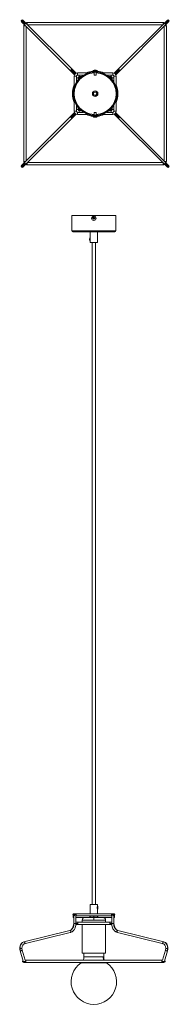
# Model space of a CAD drawing. Header units: millimetres. Extents: x -92 to 180, y -1658 to 135.
import ezdxf

# ---------------------------------------------------------------- set-up
doc = ezdxf.new("R2010")
doc.units = ezdxf.units.MM

msp = doc.modelspace()

# ---------------------------------------------------------------- linework, layer by layer
at = {"color": 7, "linetype": 'Continuous', "lineweight": 15}
for p, q in [((-81.8, 127.1), (-88.9, 134.1)), ((-88.9, 131.3), (7.9, 34.6)), ((10.7, 37.4), (-86, 134.1)), ((168.8, 129.5), (-78.2, 129.5)), ((176.6, 134.1), (79.8, 37.4)), ((82.6, 34.5), (179.4, 131.3)), ((172.4, 127.1), (179.4, 134.1)), ((-84.2, 123.5), (-84.2, -123.5)), ((-80.2, -122.7), (-80.2, 122.7)), ((-77.4, 125.5), (167.9, 125.5)), ((170.8, 122.7), (170.8, -122.7)), ((174.8, -123.5), (174.8, 123.5)), ((32.8, 38), (13.3, 38)), ((13.3, 34), (13.3, 38)), ((41.3, 41.5), (41.3, 40)), ((41.3, 41.5), (49.3, 41.5)), ((49.3, 40), (41.3, 40)), ((44.4, 43), (43.3, 42.8)), ((43.3, 39.1), (43.3, 34)), ((44.4, 43), (44.8, 43)), ((44.8, 43), (44.8, 42.8)), ((45.8, 42.8), (45.8, 43)), ((45.8, 43), (46.1, 43)), ((46.1, 43), (47.3, 42.8)), ((47.3, 34), (47.3, 39.1)), ((49.3, 40), (49.3, 41.5)), ((77.3, 38), (57.8, 38)), ((77.3, 38), (77.3, 34)), ((7.3, 32), (7.3, 12.5)), ((7.3, 32), (11.3, 32)), ((11.3, 32.4), (11.6, 32.7)), ((11.3, 21.1), (11.3, 32)), ((12.5, 33.7), (12.9, 34)), ((13.3, 34), (24.2, 34)), ((14.3, 25.3), (14.3, 29)), ((16.3, 31), (20, 31)), ((47.3, 34), (43.3, 34)), ((66.3, 34), (77.3, 34)), ((70.6, 31), (74.3, 31)), ((76.3, 29), (76.3, 25.3)), ((77.6, 34), (78, 33.7)), ((79, 32.7), (79.2, 32.4)), ((79.3, 32), (79.3, 21.1)), ((79.3, 32), (83.3, 32)), ((83.3, 12.5), (83.3, 32)), ((42.7, 1.5), (42.7, 3.7)), ((48.3, -0.2), (49.5, 1.6)), ((7.3, -12.5), (7.3, -32)), ((42.7, -3.7), (42.7, -1.5)), ((45.4, -4.5), (46.6, -2.7)), ((83.3, -32), (83.3, -12.5)), ((7.9, -34.5), (-88.9, -131.3)), ((11.3, -32), (7.3, -32)), ((11.3, -32), (11.3, -21.1)), ((11.6, -32.7), (11.3, -32.4)), ((12.9, -34), (12.5, -33.7)), ((24.2, -34), (13.3, -34)), ((13.3, -38), (13.3, -34)), ((14.3, -29), (14.3, -25.3)), ((20, -31), (16.3, -31)), ((43.3, -34), (43.3, -39.1)), ((43.3, -34), (47.3, -34)), ((47.3, -39.1), (47.3, -34)), ((77.3, -34), (66.3, -34)), ((74.3, -31), (70.6, -31)), ((76.3, -25.3), (76.3, -29)), ((77.3, -34), (77.3, -38)), ((78, -33.7), (77.6, -34)), ((79.2, -32.4), (79, -32.7)), ((79.3, -21.1), (79.3, -32)), ((83.3, -32), (79.3, -32)), ((179.4, -131.3), (82.7, -34.6)), ((-86, -134.1), (10.7, -37.4)), ((13.3, -38), (32.8, -38)), ((41.3, -40), (41.3, -41.5)), ((41.3, -40), (49.3, -40)), ((43.6, -42.8), (43.2, -42.8)), ((43.2, -42.8), (44.3, -43)), ((44.7, -43), (43.6, -42.8)), ((44.3, -43), (44.5, -43)), ((45.1, -43), (44.7, -43)), ((45.6, -42.8), (45.1, -43)), ((45.4, -43), (45.9, -43)), ((45.9, -43), (45.9, -42.8)), ((45.9, -43), (46.1, -43)), ((46.1, -43), (46.5, -42.8)), ((46.1, -43), (46.1, -42.8)), ((46.3, -43), (46.1, -43)), ((46.6, -42.9), (46.3, -43)), ((49.3, -41.5), (49.3, -40)), ((57.8, -38), (77.3, -38)), ((79.8, -37.4), (176.6, -134.1)), ((167.9, -125.5), (-77.4, -125.5)), ((-81.8, -127.1), (-88.9, -134.1)), ((-78.2, -129.5), (168.8, -129.5)), ((172.4, -127.1), (179.4, -134.1)), ((2.9, -221.6), (2.9, -249.6)), ((2.9, -221.6), (82.9, -221.6)), ((38.9, -226.7), (39.1, -226.7)), ((42.1, -226.2), (40.9, -226.2)), ((40.9, -226.2), (40.9, -227.2)), ((40.9, -227.2), (42.1, -227.2)), ((41.9, -226.2), (41.9, -227.2)), ((42.2, -226.2), (42.1, -226.2)), ((42.2, -227.2), (42.1, -227.2)), ((42.4, -224.7), (42.4, -226)), ((43.4, -225.7), (42.4, -225.7)), ((42.4, -227.4), (42.4, -227.6)), ((42.4, -227.6), (42.4, -228.7)), ((42.4, -227.7), (43.4, -227.7)), ((43.4, -225.8), (43.4, -224.7)), ((43.4, -225.8), (43.4, -226)), ((43.4, -227.4), (43.4, -227.6)), ((43.4, -228.7), (43.4, -227.6)), ((43.8, -226.2), (43.6, -226.2)), ((43.8, -227.2), (43.6, -227.2)), ((44.9, -226.2), (43.8, -226.2)), ((43.8, -227.2), (44.9, -227.2)), ((43.9, -227.2), (43.9, -226.2)), ((44.9, -227.2), (44.9, -226.2)), ((46.8, -226.7), (46.9, -226.7)), ((82.9, -249.6), (82.9, -221.6)), ((42.9, -251.6), (42.9, -249.6)), ((4.9, -251.6), (80.9, -251.6)), ((36.4, -251.6), (36.4, -271.1)), ((49.4, -271.1), (49.4, -251.6)), ((49.4, -271.1), (36.4, -271.1)), ((39.9, -271.1), (39.9, -1476.7)), ((45.9, -1476.7), (45.9, -271.1)), ((36.4, -1476.7), (36.4, -1493.2)), ((36.4, -1476.7), (49.4, -1476.7)), ((49.4, -1479.3), (49.4, -1476.7)), ((50.2, -1479.3), (49.4, -1479.3)), ((49.4, -1493.2), (49.4, -1485.1)), ((49.4, -1485.1), (50.2, -1485.1)), ((50.2, -1479.3), (50.2, -1485.1)), ((10.9, -1495.2), (4.9, -1495.2)), ((6.4, -1497.2), (5.4, -1497.2)), ((5.4, -1500.2), (5.4, -1497.2)), ((5.4, -1500.2), (6.4, -1500.2)), ((6.4, -1496.8), (6.4, -1510.8)), ((6.4, -1496.8), (8.6, -1496.8)), ((78.9, -1493.2), (6.9, -1493.2)), ((9.9, -1497.2), (76, -1497.2)), ((10.4, -1510.8), (10.4, -1496.8)), ((10.4, -1500.2), (59.2, -1500.2)), ((21.7, -1505.2), (21.7, -1508.8)), ((35.4, -1497.2), (35.4, -1500.2)), ((36.8, -1497.2), (36.5, -1497.5)), ((36.5, -1500.2), (36.5, -1497.5)), ((36.5, -1497.5), (49.4, -1497.5)), ((42.9, -1505.2), (42.9, -1497.2)), ((49.1, -1497.2), (49.4, -1497.5)), ((49.4, -1500.2), (49.4, -1497.5)), ((50.4, -1500.2), (50.4, -1497.2)), ((59.4, -1500.2), (75.5, -1500.2)), ((64.2, -1508.8), (64.2, -1505.2)), ((80.9, -1495.2), (74.9, -1495.2)), ((75.5, -1496.8), (75.5, -1510.8)), ((77.3, -1496.8), (79.5, -1496.8)), ((79.5, -1510.8), (79.5, -1496.8)), ((80.4, -1497.2), (79.5, -1497.2)), ((79.5, -1500.2), (80.4, -1500.2)), ((80.4, -1497.2), (80.4, -1500.2)), ((-0.9, -1523.7), (-84.4, -1544.5)), ((9.9, -1512.8), (75.9, -1512.8)), ((75.5, -1508.8), (10.4, -1508.8)), ((21.7, -1512.8), (21.7, -1565.2)), ((64.2, -1565.2), (64.2, -1512.8)), ((170.3, -1544.5), (86.7, -1523.7)), ((-83.5, -1548.4), (0.1, -1527.5)), ((0.2, -1527.5), (0.1, -1527.5)), ((85.8, -1527.5), (85.6, -1527.5)), ((85.8, -1527.5), (169.3, -1548.4)), ((-87.3, -1559.5), (-87.8, -1556.3)), ((-81.9, -1578.1), (-87.3, -1559.5)), ((-84.4, -1544.5), (-84.6, -1544.5)), ((173.2, -1559.5), (167.8, -1578.1)), ((170.4, -1544.5), (170.3, -1544.5)), ((173.6, -1556.3), (173.2, -1559.5)), ((-91.2, -1560.7), (-85.6, -1579.7)), ((64.2, -1565.2), (21.7, -1565.2)), ((24.9, -1565.2), (24.9, -1572)), ((60.9, -1572), (24.9, -1572)), ((60.9, -1572), (60.9, -1565.2)), ((171.5, -1579.7), (177, -1560.7)), ((-84.6, -1582.1), (170.4, -1582.1)), ((167.8, -1578.1), (-81.9, -1578.1)), ((20.5, -1582.1), (19.8, -1582.8)), ((66.1, -1582.8), (65.4, -1582.1))]:
    msp.add_line(p, q, dxfattribs=at)
at = {"color": 8, "linetype": 'Continuous', "lineweight": 15}
for p, q in [((-78.2, 126.3), (-78.2, 129.5)), ((168.8, 129.5), (168.8, 126.3)), ((-84.2, 123.5), (-81.1, 123.5)), ((171.6, 123.5), (174.8, 123.5)), ((9, 36.2), (1.7, 43.6)), ((81.5, 36.2), (88.8, 43.6)), ((11.3, 29), (14.3, 29)), ((16.3, 31), (16.3, 34)), ((74.3, 34), (74.3, 31)), ((76.3, 29), (79.3, 29)), ((14.3, -29), (11.3, -29)), ((16.3, -34), (16.3, -31)), ((74.3, -31), (74.3, -34)), ((79.3, -29), (76.3, -29)), ((9, -36.2), (1.7, -43.6)), ((49.3, -41.5), (41.3, -41.5)), ((41.7, -41.8), (49.1, -41.8)), ((81.5, -36.2), (88.8, -43.6)), ((-81.1, -123.5), (-84.2, -123.5)), ((174.8, -123.5), (171.6, -123.5)), ((-78.2, -129.5), (-78.2, -126.3)), ((168.8, -126.3), (168.8, -129.5)), ((82.9, -249.6), (2.9, -249.6)), ((10.9, -1497.2), (10.9, -1493.2)), ((21.7, -1505.2), (64.2, -1505.2)), ((74.9, -1493.2), (74.9, -1497.2)), ((-0.9, -1523.7), (-0.6, -1523.6)), ((13.9, -1510.8), (6.4, -1510.8)), ((13.9, -1512.8), (13.9, -1508.8)), ((71.9, -1508.8), (71.9, -1512.8)), ((79.5, -1510.8), (71.9, -1510.8)), ((86.5, -1523.6), (86.7, -1523.7)), ((0.8, -1527.2), (1, -1527.2)), ((85.7, -1527.5), (84.6, -1527.1)), ((-91.8, -1556.3), (-87.8, -1556.3)), ((-84.2, -1544.5), (-84.4, -1544.5)), ((170.3, -1544.5), (170.1, -1544.5)), ((173.7, -1556.3), (177.6, -1556.3)), ((-85.4, -1580.1), (-86.6, -1580.1)), ((-80.6, -1580.1), (-84.1, -1580.1)), ((-80.6, -1582.1), (-80.6, -1578.1)), ((64.8, -1582.8), (64.1, -1582.1)), ((166.4, -1578.1), (166.4, -1582.1)), ((169.9, -1580.1), (166.4, -1580.1)), ((172.4, -1580.1), (171.3, -1580.1))]:
    msp.add_line(p, q, dxfattribs=at)
at = {"color": 7, "linetype": 'Continuous', "lineweight": 15, "flags": 128}
for points in [[(49.1, 41.8), (48.9, 41.8), (48.4, 41.8), (47.5, 41.8), (46.5, 41.8), (45.3, 41.8), (44.1, 41.8), (43, 41.8), (42.2, 41.8), (41.6, 41.8), (41.4, 41.8)], [(44.8, 42.8), (45.3, 42.8), (45.8, 42.8)], [(46.5, -42.8), (46, -42.8), (45.6, -42.8)], [(43.4, -224.7), (42.9, -224.7), (42.4, -224.7)], [(42.4, -228.7), (42.9, -228.7), (43.4, -228.7)], [(36.4, -268.3), (36, -268), (35.6, -267.2), (35.3, -266.3), (35.2, -265.2), (35.4, -264.2), (35.7, -263.4), (36.2, -262.8), (36.4, -262.7)], [(6.4, -1510.8), (6.1, -1513.8), (5.6, -1516.2), (5, -1517.9), (4.4, -1519.1), (3.5, -1520.4), (2.3, -1521.8), (0.8, -1523), (-1, -1523.7)], [(7, -1510.8), (6.8, -1513.1), (6.4, -1515.3), (5.7, -1517.3), (4.8, -1519.2), (3.7, -1520.8), (2.4, -1522.1), (0.9, -1523), (-0.6, -1523.6)], [(0.2, -1527.5), (1.8, -1526.9), (3.3, -1526.2), (5.4, -1524.4), (6.4, -1523.2), (7.1, -1522.3), (7.5, -1521.7), (8.2, -1520.5), (9.1, -1518.2), (10, -1515), (10.4, -1510.8)], [(75.5, -1510.8), (75.7, -1514.3), (76.4, -1517.1), (77.1, -1519.2), (77.7, -1520.6), (78.8, -1522.3), (80.4, -1524.3), (82.7, -1526.2), (85.6, -1527.5)], [(78.9, -1510.8), (79, -1513.1), (79.4, -1515.3), (80.1, -1517.3), (81, -1519.2), (82.2, -1520.8), (83.5, -1522.1), (84.9, -1523), (86.5, -1523.6)], [(86.8, -1523.7), (85, -1523), (83.5, -1521.8), (82.3, -1520.4), (81.5, -1519.1), (80.9, -1517.9), (80.3, -1516.2), (79.7, -1513.8), (79.5, -1510.8)], [(-84.6, -1544.5), (-87, -1545.7), (-88.3, -1546.8), (-89.4, -1548.2), (-90.4, -1549.9), (-91.2, -1551.9), (-91.6, -1554.1), (-91.8, -1556.3)], [(-91.8, -1556.3), (-91.6, -1558.5), (-91.2, -1560.7)], [(-84.2, -1544.5), (-85.6, -1545), (-87, -1545.9), (-88.2, -1547.1), (-89.2, -1548.6), (-90.1, -1550.3), (-90.7, -1552.2), (-91.1, -1554.2), (-91.2, -1556.3)], [(-91.2, -1556.3), (-91, -1558.6), (-90.6, -1560.9)], [(-87.8, -1556.3), (-87.4, -1553.1), (-86.2, -1550.5), (-84.7, -1549), (-83.3, -1548.3)], [(169.2, -1548.3), (170.6, -1549), (172.1, -1550.5), (173.2, -1553.1), (173.6, -1556.3)], [(170.1, -1544.5), (171.5, -1545), (172.8, -1545.9), (174, -1547.1), (175.1, -1548.6), (175.9, -1550.3), (176.6, -1552.2), (176.9, -1554.2), (177.1, -1556.3)], [(177.6, -1556.3), (177.5, -1554.1), (177, -1551.9), (176.3, -1549.9), (175.3, -1548.2), (174.1, -1546.8), (172.9, -1545.7), (170.4, -1544.5)], [(177.1, -1556.3), (176.9, -1558.6), (176.4, -1560.9)], [(177, -1560.7), (177.5, -1558.5), (177.6, -1556.3)], [(-84.5, -1580.9), (-84.7, -1580.9), (-84.9, -1580.9)], [(19.8, -1582.8), (19.8, -1582.8), (20.1, -1582.8), (20.7, -1582.8), (21.7, -1582.8), (23.1, -1582.8), (24.7, -1582.8), (26.7, -1582.8), (28.9, -1582.8), (31.3, -1582.8), (33.9, -1582.8), (36.6, -1582.8), (39.5, -1582.8), (42.4, -1582.8), (45.3, -1582.8), (48.1, -1582.8), (50.9, -1582.8), (53.6, -1582.8), (56.1, -1582.8), (58.4, -1582.8), (60.4, -1582.8), (62.2, -1582.8), (63.6, -1582.8), (64.8, -1582.8)], [(64.8, -1582.8), (65.6, -1582.8), (66, -1582.8), (66.1, -1582.8)], [(170.8, -1580.9), (170.6, -1580.9), (170.3, -1580.9)]]:
    msp.add_lwpolyline(points, dxfattribs=at)
at = {"color": 8, "linetype": 'Continuous', "lineweight": 15, "flags": 128}
for points in [[(41.4, -41.8), (41.4, -41.8), (41.7, -41.8)], [(-0.6, -1523.6), (-0.1, -1523.8), (0.4, -1524.2), (0.8, -1524.9), (1, -1525.6), (1, -1526.4), (0.8, -1527), (0.4, -1527.4), (0.2, -1527.5)], [(85.6, -1527.5), (85.5, -1527.4), (85.1, -1527), (84.8, -1526.4), (84.8, -1525.6), (85, -1524.9), (85.4, -1524.2), (85.9, -1523.8), (86.5, -1523.6)], [(-90.6, -1560.9), (-89.9, -1560.8), (-89.2, -1560.7), (-88.5, -1560.4), (-87.8, -1560.1), (-87.5, -1559.8), (-87.3, -1559.6), (-87.3, -1559.5)], [(-83.5, -1548.4), (-83.2, -1548.3), (-82.8, -1547.8), (-82.6, -1547.2), (-82.5, -1546.4), (-82.7, -1545.7), (-83.1, -1545.1), (-83.6, -1544.6), (-84.2, -1544.5)], [(170.1, -1544.5), (169.5, -1544.6), (169, -1545.1), (168.6, -1545.7), (168.4, -1546.4), (168.4, -1547.2), (168.6, -1547.8), (169, -1548.3), (169.3, -1548.4)], [(-91.2, -1560.7), (-91, -1560.8), (-90.6, -1560.9)], [(176.4, -1560.9), (176.9, -1560.8), (177, -1560.7)]]:
    msp.add_lwpolyline(points, dxfattribs=at)
at = {"color": 7, "linetype": 'Continuous', "lineweight": 15}
for radius in [40, 39.2, 5, 4.5, 3]:
    msp.add_circle((45.3, 0), radius, dxfattribs=at)
for centre, radius, start, end in [((-87.4, 132.7), 2, 45, 225), ((-78.2, 123.5), 6, 154.4712, 180), ((-78.2, 123.5), 6, 90, 115.5288), ((168.8, 123.5), 6, 64.4712, 90), ((168.8, 123.5), 6, 0, 25.5288), ((178, 132.7), 2, 315, 135), ((13.3, 32), 6, 90, 180), ((45.3, 0), 41.3, 95.5647, 112.8961), ((41.6, 41.5), 0.36, 126.3584, 180), ((45.3, 36.6), 6.5, 107.8447, 126.3584), ((45.3, 36.6), 6.5, 53.6416, 72.1797), ((48.9, 41.5), 0.36, 0, 53.6416), ((45.3, 0), 41.3, 67.1039, 84.4353), ((77.3, 32), 6, 360, 90), ((13.3, 32), 2, 90, 180), ((10.7, 34.6), 2, 289.3758, 340.6242), ((45.3, 0), 41.3, 131.2782, 138.7218), ((16.3, 29), 2, 90, 180), ((45.3, 0), 41.3, 41.2782, 48.7218), ((74.3, 29), 2, 0, 90), ((77.3, 32), 2, 0, 90), ((79.8, 34.6), 2, 199.3758, 250.6242), ((45.3, 0), 41.3, 157.1039, 202.8961), ((45.3, 0), 41.3, 337.1039, 22.8961), ((13.3, -32), 6, 180, 270), ((13.3, -32), 2, 180, 270), ((10.7, -34.6), 2, 19.3758, 70.6242), ((45.3, 0), 41.3, 221.2782, 228.7218), ((16.3, -29), 2, 180, 270), ((45.3, 0), 41.3, 311.2782, 318.7218), ((74.3, -29), 2, 270, 0), ((77.3, -32), 6, 270, 0), ((77.3, -32), 2, 270, 0), ((79.8, -34.6), 2, 109.3758, 160.6242), ((45.3, 0), 41.3, 247.1039, 264.4353), ((41.6, -41.5), 0.36, 179.9938, 233.9417), ((45.3, -36.6), 6.5, 233.6416, 257.7744), ((42, -41.5), 0.372, 179.5483, 230.5197), ((45.3, -36.6), 6.5, 282.2143, 306.3584), ((48.9, -41.5), 0.36, 306.0583, 0.0062), ((45.3, 0), 41.3, 275.5647, 292.8961), ((-78.2, -123.5), 6, 180, 205.5288), ((168.8, -123.5), 6, 334.4712, 0), ((-87.4, -132.7), 2, 135, 315), ((-78.2, -123.5), 6, 244.4712, 270), ((168.8, -123.5), 6, 270, 295.5288), ((178, -132.7), 2, 225, 45), ((42.9, -226.7), 4, 180, 360), ((42.9, -226.7), 3.85, 360, 180), ((42.9, -226.7), 1.01, 120.6869, 149.3131), ((42.9, -226.7), 0.851, 307.2411, 232.7589), ((42.9, -226.7), 1.01, 210.6869, 239.3131), ((42.9, -226.7), 1.01, 30.6869, 59.3131), ((42.9, -226.7), 1.01, 300.6869, 329.3131), ((4.9, -249.6), 2, 180, 270), ((80.9, -249.6), 2, 270, 360), ((55.6, -1482.2), 6.79, 154.9547, 205.0453), ((6.9, -1495.2), 2, 90.019, 254.0305), ((26.6, -1505), 4.85, 88.8884, 181.8), ((59.3, -1505), 4.87, 358.4738, 90.9993), ((78.9, -1495.2), 2, 360, 90.021), ((78.9, -1495.2), 2, 285.9695, 360), ((13.6, -1572.6), 11.4, 330.941, 3.0239), ((72.3, -1572.6), 11.4, 176.9761, 209.059), ((-84.6, -1580.1), 2, 132.6877, 270.019), ((42.9, -1617), 41.3, 124.134, 55.866), ((170.4, -1580.1), 2, 270.019, 47.3123)]:
    msp.add_arc(centre, radius, start, end, dxfattribs=at)
at = {"color": 8, "linetype": 'Continuous', "lineweight": 15}
for centre, radius, start, end in [((-80, 124.6), 3.18, 126.2205, 163.4816), ((-79.3, 125.2), 3.18, 106.5184, 143.7795), ((169.8, 125.2), 3.18, 36.2205, 73.4816), ((170.5, 124.6), 3.18, 16.5184, 53.7795), ((3.6, 41), 3.19, 126.2779, 163.3647), ((4.3, 41.7), 3.18, 106.5311, 143.7732), ((45.2, 0), 38, 92.9429, 267.0571), ((45.3, 0), 38, 272.9429, 87.0571), ((86.3, 41.7), 3.19, 36.2779, 73.3647), ((87, 41), 3.18, 16.5311, 53.7732), ((3.6, -41), 3.18, 196.5311, 233.7732), ((4.3, -41.7), 3.19, 216.2779, 253.3647), ((86.3, -41.7), 3.18, 286.5311, 323.7732), ((86.9, -41), 3.19, 306.2779, 343.3647), ((-80, -124.6), 3.18, 196.5184, 233.7795), ((170.5, -124.6), 3.18, 306.2205, 343.4816), ((-79.3, -125.2), 3.18, 216.2205, 253.4816), ((169.8, -125.2), 3.18, 286.5184, 323.7795), ((176.1, -1557.2), 3.71, 219.5909, 275.6825), ((71.5, -1572.6), 11.6, 177.1969, 208.6969)]:
    msp.add_arc(centre, radius, start, end, dxfattribs=at)

doc.saveas('drawing.dxf')
